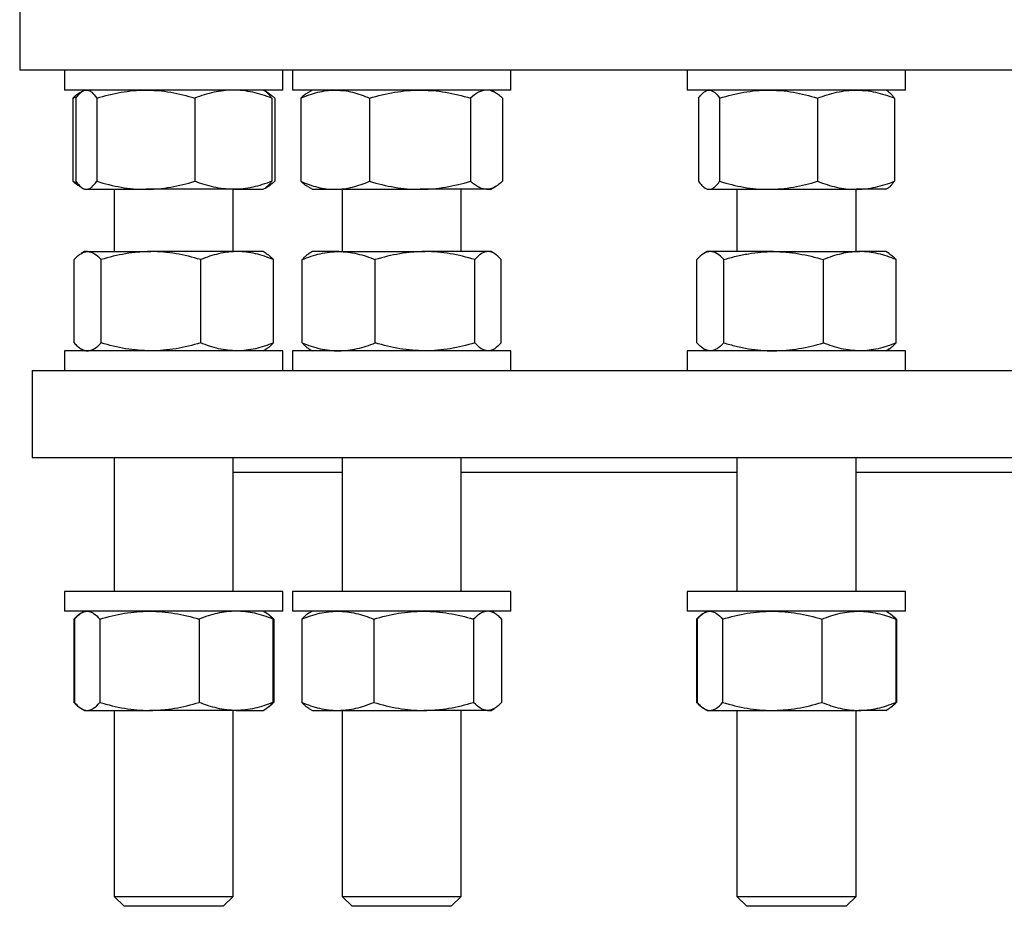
# Model space of a CAD drawing. Header units: millimetres. Extents: x 6 to 874, y 27 to 886.
# Tile 1 of 9: x 23 to 222, y 27 to 206. Entities that reach past the tile are written whole.
import ezdxf

# ---------------------------------------------------------------- set-up
doc = ezdxf.new("R2010")
doc.units = ezdxf.units.MM

msp = doc.modelspace()

# ---------------------------------------------------------------- linework, layer by layer
at = {"color": 7, "linetype": 'Continuous', "lineweight": 25}
for p, q in [((23.36, 209.88), (23.36, 195.88)), ((428.36, 195.88), (23.36, 195.88)), ((32.4, 195.88), (32.4, 191.88)), ((76.4, 191.88), (76.4, 195.88)), ((78.35, 195.88), (78.35, 191.88)), ((122.35, 191.88), (122.35, 195.88)), ((157.92, 195.88), (157.92, 191.88)), ((201.92, 191.88), (201.92, 195.88)), ((76.4, 191.88), (32.4, 191.88)), ((34.06, 190.27), (34.92, 190.62)), ((35.94, 191.61), (35.46, 191.34)), ((36.4, 191.88), (36.01, 191.65)), ((72.8, 191.65), (72.4, 191.88)), ((73.35, 191.34), (72.8, 191.65)), ((122.35, 191.88), (78.35, 191.88)), ((82.35, 191.88), (81.4, 191.33)), ((119.29, 191.34), (118.35, 191.88)), ((201.92, 191.88), (157.92, 191.88)), ((161.92, 191.88), (161.52, 191.65)), ((198.31, 191.65), (197.92, 191.88)), ((34.06, 190.27), (34.06, 173.49)), ((34.65, 190.27), (34.65, 173.49)), ((38.92, 190.27), (38.92, 173.49)), ((58.67, 190.27), (58.67, 173.49)), ((74.15, 190.27), (74.15, 173.49)), ((74.75, 190.27), (74.75, 173.49)), ((80, 190.27), (80, 173.49)), ((93.87, 190.27), (93.87, 173.49)), ((114.21, 190.27), (114.21, 173.49)), ((120.69, 190.27), (120.69, 173.49)), ((160.17, 190.27), (160.17, 173.49)), ((164.43, 190.27), (164.43, 173.49)), ((184.18, 190.27), (184.18, 173.49)), ((199.67, 190.27), (199.67, 173.49)), ((34.06, 173.49), (34.92, 173.14)), ((35.46, 172.43), (35.94, 172.15)), ((36.01, 172.11), (36.4, 171.88)), ((36.4, 171.88), (36.79, 171.88)), ((36.79, 171.88), (48.8, 171.88)), ((42.4, 171.88), (42.4, 159.32)), ((66.41, 171.88), (48.8, 171.88)), ((66.4, 159.32), (66.4, 171.88)), ((66.41, 171.88), (72.4, 171.88)), ((72.4, 171.88), (72.8, 172.11)), ((72.8, 172.11), (73.35, 172.43)), ((81.4, 172.43), (82.35, 171.88)), ((82.35, 171.88), (86.94, 171.88)), ((86.94, 171.88), (104.04, 171.88)), ((88.35, 171.88), (88.35, 159.32)), ((117.45, 171.88), (104.04, 171.88)), ((112.35, 159.32), (112.35, 171.88)), ((117.45, 171.88), (118.35, 171.88)), ((118.35, 171.88), (119.29, 172.43)), ((161.52, 172.11), (161.92, 171.88)), ((161.92, 171.88), (162.3, 171.88)), ((162.3, 171.88), (174.31, 171.88)), ((167.92, 171.88), (167.92, 159.32)), ((174.31, 171.88), (191.92, 171.88)), ((191.92, 159.32), (191.92, 171.88)), ((197.92, 171.88), (191.92, 171.88)), ((197.92, 171.88), (198.31, 172.11)), ((36.4, 159.32), (35.75, 158.94)), ((37.03, 159.32), (36.4, 159.32)), ((37.03, 159.32), (49.79, 159.32)), ((67.17, 159.32), (49.79, 159.32)), ((72.4, 159.32), (67.17, 159.32)), ((73.06, 158.94), (72.4, 159.32)), ((81.72, 158.96), (81.69, 158.94)), ((82.35, 159.32), (81.72, 158.96)), ((87.65, 159.32), (82.35, 159.32)), ((87.65, 159.32), (105.05, 159.32)), ((117.74, 159.32), (105.05, 159.32)), ((118.35, 159.32), (117.74, 159.32)), ((118.97, 158.96), (118.35, 159.32)), ((161.92, 159.32), (161.26, 158.94)), ((162.54, 159.32), (161.92, 159.32)), ((175.3, 159.32), (162.54, 159.32)), ((175.3, 159.32), (192.68, 159.32)), ((197.92, 159.32), (192.68, 159.32)), ((198.57, 158.94), (197.92, 159.32)), ((34.31, 140.93), (34.31, 157.71)), ((39.75, 140.93), (39.75, 157.71)), ((59.84, 140.93), (59.84, 157.71)), ((74.49, 140.93), (74.49, 157.71)), ((80.26, 140.93), (80.26, 157.71)), ((80.28, 140.93), (80.28, 157.71)), ((95.02, 140.93), (95.02, 157.71)), ((115.08, 140.93), (115.08, 157.71)), ((120.41, 140.93), (120.41, 157.71)), ((159.83, 140.93), (159.83, 157.71)), ((165.26, 140.93), (165.26, 157.71)), ((185.35, 140.93), (185.35, 157.71)), ((200.01, 140.93), (200.01, 157.71)), ((32.4, 139.32), (32.4, 135.32)), ((72.2, 139.32), (32.4, 139.32)), ((35.75, 139.7), (36.4, 139.32)), ((76.4, 139.32), (72.2, 139.32)), ((72.4, 139.32), (73.06, 139.69)), ((76.4, 135.32), (76.4, 139.32)), ((78.35, 139.32), (78.35, 135.32)), ((122.22, 139.32), (78.35, 139.32)), ((81.69, 139.7), (81.72, 139.68)), ((81.72, 139.68), (82.35, 139.32)), ((118.35, 139.32), (118.97, 139.68)), ((122.35, 139.32), (122.22, 139.32)), ((122.35, 135.32), (122.35, 139.32)), ((157.92, 139.32), (157.92, 135.32)), ((201.92, 139.32), (157.92, 139.32)), ((161.26, 139.7), (161.92, 139.32)), ((197.92, 139.32), (198.57, 139.7)), ((201.92, 135.32), (201.92, 139.32)), ((25.86, 135.32), (25.86, 117.82)), ((25.86, 135.32), (425.86, 135.32)), ((25.86, 117.82), (425.86, 117.82)), ((42.4, 117.82), (42.4, 90.82)), ((66.4, 90.82), (66.4, 117.82)), ((88.35, 117.82), (88.35, 90.82)), ((112.35, 90.82), (112.35, 117.82)), ((167.92, 117.82), (167.92, 90.82)), ((191.92, 90.82), (191.92, 117.82)), ((66.4, 114.82), (88.35, 114.82)), ((112.35, 114.82), (167.92, 114.82)), ((191.92, 114.82), (259.8, 114.82)), ((32.4, 90.82), (32.4, 86.82)), ((76.4, 90.82), (32.4, 90.82)), ((76.4, 86.82), (76.4, 90.82)), ((78.35, 90.82), (78.35, 86.82)), ((122.35, 90.82), (78.35, 90.82)), ((122.35, 86.82), (122.35, 90.82)), ((157.92, 90.82), (157.92, 86.82)), ((157.94, 90.82), (157.92, 90.82)), ((201.92, 90.82), (157.94, 90.82)), ((201.92, 86.82), (201.92, 90.82)), ((76.4, 86.82), (32.4, 86.82)), ((36.4, 86.82), (35.83, 86.49)), ((72.98, 86.49), (72.4, 86.82)), ((73.11, 86.41), (72.98, 86.49)), ((122.35, 86.82), (78.35, 86.82)), ((82.35, 86.82), (81.64, 86.41)), ((119.05, 86.41), (118.35, 86.82)), ((157.94, 86.82), (157.92, 86.82)), ((201.92, 86.82), (157.94, 86.82)), ((161.92, 86.82), (161.34, 86.49)), ((198.49, 86.49), (197.92, 86.82)), ((198.62, 86.41), (198.49, 86.49)), ((34.26, 85.21), (34.47, 85.29)), ((34.26, 85.21), (34.26, 68.43)), ((34.4, 85.21), (34.4, 68.43)), ((39.52, 85.21), (39.52, 68.43)), ((59.53, 85.21), (59.53, 68.43)), ((74.41, 85.21), (74.41, 68.43)), ((74.55, 85.21), (74.55, 68.43)), ((80.2, 85.21), (80.2, 68.43)), ((94.71, 85.21), (94.71, 68.43)), ((114.85, 85.21), (114.85, 68.43)), ((120.49, 85.21), (120.49, 68.43)), ((159.99, 85.29), (159.77, 85.21)), ((159.77, 85.21), (159.77, 68.43)), ((159.91, 85.21), (159.91, 68.43)), ((165.03, 85.21), (165.03, 68.43)), ((185.04, 85.21), (185.04, 68.43)), ((199.92, 85.21), (199.92, 68.43)), ((200.06, 85.21), (200.06, 68.43)), ((34.26, 68.43), (34.47, 68.34)), ((159.99, 68.34), (159.77, 68.43)), ((35.83, 67.15), (36.4, 66.82)), ((36.4, 66.82), (36.96, 66.82)), ((36.96, 66.82), (49.52, 66.82)), ((42.4, 66.82), (42.4, 29.32)), ((66.97, 66.82), (49.52, 66.82)), ((66.4, 29.32), (66.4, 66.82)), ((66.97, 66.82), (72.4, 66.82)), ((72.4, 66.82), (72.98, 67.15)), ((72.98, 67.15), (73.11, 67.23)), ((81.64, 67.23), (82.35, 66.82)), ((82.35, 66.82), (87.46, 66.82)), ((87.46, 66.82), (104.78, 66.82)), ((88.35, 66.82), (88.35, 29.32)), ((117.67, 66.82), (104.78, 66.82)), ((112.35, 29.32), (112.35, 66.82)), ((117.67, 66.82), (118.35, 66.82)), ((118.35, 66.82), (119.05, 67.23)), ((161.34, 67.15), (161.92, 66.82)), ((161.92, 66.82), (162.47, 66.82)), ((162.47, 66.82), (175.04, 66.82)), ((167.92, 66.82), (167.92, 29.32)), ((175.04, 66.82), (192.48, 66.82)), ((191.92, 29.32), (191.92, 66.82)), ((197.92, 66.82), (192.48, 66.82)), ((197.92, 66.82), (198.49, 67.15)), ((198.49, 67.15), (198.62, 67.23)), ((42.4, 29.32), (44.4, 27.32)), ((42.4, 29.32), (65.77, 29.32)), ((64.4, 27.32), (66.4, 29.32)), ((65.77, 29.32), (66.4, 29.32)), ((88.35, 29.32), (90.35, 27.32)), ((88.35, 29.32), (112.35, 29.32)), ((110.35, 27.32), (112.35, 29.32)), ((167.92, 29.32), (169.92, 27.32)), ((167.92, 29.32), (191.92, 29.32)), ((189.92, 27.32), (191.92, 29.32)), ((63.87, 27.32), (44.4, 27.32)), ((64.4, 27.32), (63.87, 27.32)), ((110.35, 27.32), (90.35, 27.32)), ((189.92, 27.32), (169.92, 27.32))]:
    msp.add_line(p, q, dxfattribs=at)
for points, knots in [([(35.46, 191.33), (35.33, 191.25), (35.02, 191.07), (34.56, 190.72), (34.23, 190.42), (34.06, 190.27)], [0, 0, 0, 0, 0.284893, 0.642491, 1, 1, 1, 1]), ([(34.65, 190.27), (35, 190.76), (35.36, 191.17), (36.07, 191.73), (36.42, 191.88), (36.79, 191.88)], [0, 0, 0, 0, 0.5, 0.5, 1, 1, 1, 1]), ([(36.79, 191.88), (36.88, 191.88), (36.97, 191.87), (37.15, 191.83), (37.24, 191.81), (37.51, 191.7), (37.69, 191.59), (38.22, 191.17), (38.57, 190.76), (38.92, 190.27)], [0, 0, 0, 0, 0.125, 0.125, 0.25, 0.25, 0.5, 0.5, 1, 1, 1, 1]), ([(38.92, 190.27), (40.54, 190.76), (42.16, 191.17), (45.45, 191.73), (47.11, 191.88), (48.8, 191.88)], [0, 0, 0, 0, 0.5, 0.5, 1, 1, 1, 1]), ([(48.8, 191.88), (49.22, 191.88), (49.64, 191.87), (50.47, 191.83), (50.89, 191.81), (52.14, 191.7), (52.97, 191.59), (55.44, 191.17), (57.06, 190.76), (58.67, 190.27)], [0, 0, 0, 0, 0.125, 0.125, 0.25, 0.25, 0.5, 0.5, 1, 1, 1, 1]), ([(66.41, 191.88), (65.76, 191.88), (65.1, 191.84), (63.78, 191.69), (63.13, 191.58), (61.19, 191.16), (59.92, 190.76), (58.67, 190.27)], [0, 0, 0, 0, 0.25, 0.25, 0.5, 0.5, 1, 1, 1, 1]), ([(74.15, 190.27), (73.52, 190.52), (72.89, 190.74), (71.6, 191.14), (70.96, 191.31), (69.02, 191.73), (67.72, 191.88), (66.41, 191.88)], [0, 0, 0, 0, 0.25, 0.25, 0.5, 0.5, 1, 1, 1, 1]), ([(74.15, 190.27), (74.04, 190.43), (73.81, 190.74), (73.46, 191.13), (73.12, 191.45), (72.9, 191.58), (72.8, 191.65)], [0, 0, 0, 0, 0.257469, 0.515011, 0.772419, 1, 1, 1, 1]), ([(73.01, 191.5), (73.09, 191.47), (73.34, 191.36), (73.75, 191.09), (74.25, 190.72), (74.58, 190.42), (74.75, 190.27)], [0, 0, 0, 0, 0.131998, 0.421269, 0.710671, 1, 1, 1, 1]), ([(80, 190.27), (81.14, 190.76), (82.28, 191.17), (84.59, 191.73), (85.76, 191.88), (86.94, 191.88)], [0, 0, 0, 0, 0.5, 0.5, 1, 1, 1, 1]), ([(81.4, 191.33), (81.34, 191.29), (81.07, 191.15), (80.61, 190.8), (80.2, 190.45), (80, 190.27)], [0, 0, 0, 0, 0.131145, 0.565551, 1, 1, 1, 1]), ([(86.94, 191.88), (87.23, 191.88), (87.53, 191.87), (88.11, 191.83), (88.41, 191.81), (89.28, 191.7), (89.87, 191.59), (91.6, 191.17), (92.74, 190.76), (93.87, 190.27)], [0, 0, 0, 0, 0.125, 0.125, 0.25, 0.25, 0.5, 0.5, 1, 1, 1, 1]), ([(93.87, 190.27), (95.53, 190.76), (97.21, 191.17), (100.6, 191.73), (102.31, 191.88), (104.04, 191.88)], [0, 0, 0, 0, 0.5, 0.5, 1, 1, 1, 1]), ([(104.04, 191.88), (104.47, 191.88), (104.91, 191.87), (105.77, 191.83), (106.2, 191.81), (107.49, 191.7), (108.34, 191.59), (110.88, 191.17), (112.55, 190.76), (114.21, 190.27)], [0, 0, 0, 0, 0.125, 0.125, 0.25, 0.25, 0.5, 0.5, 1, 1, 1, 1]), ([(117.45, 191.88), (117.18, 191.88), (116.9, 191.84), (116.35, 191.69), (116.08, 191.58), (115.27, 191.16), (114.73, 190.76), (114.21, 190.27)], [0, 0, 0, 0, 0.25, 0.25, 0.5, 0.5, 1, 1, 1, 1]), ([(120.69, 190.27), (120.42, 190.52), (120.16, 190.74), (119.62, 191.14), (119.35, 191.31), (118.54, 191.73), (118, 191.88), (117.45, 191.88)], [0, 0, 0, 0, 0.25, 0.25, 0.5, 0.5, 1, 1, 1, 1]), ([(160.17, 190.27), (160.34, 190.52), (160.52, 190.74), (160.87, 191.14), (161.05, 191.31), (161.58, 191.73), (161.94, 191.88), (162.3, 191.88)], [0, 0, 0, 0, 0.25, 0.25, 0.5, 0.5, 1, 1, 1, 1]), ([(162.3, 191.88), (162.48, 191.88), (162.66, 191.84), (163.02, 191.69), (163.2, 191.58), (163.74, 191.16), (164.09, 190.76), (164.43, 190.27)], [0, 0, 0, 0, 0.25, 0.25, 0.5, 0.5, 1, 1, 1, 1]), ([(164.43, 190.27), (166.05, 190.76), (167.68, 191.17), (170.96, 191.73), (172.63, 191.88), (174.31, 191.88)], [0, 0, 0, 0, 0.5, 0.5, 1, 1, 1, 1]), ([(174.31, 191.88), (174.73, 191.88), (175.15, 191.87), (175.99, 191.83), (176.4, 191.81), (177.65, 191.7), (178.48, 191.59), (180.95, 191.17), (182.57, 190.76), (184.18, 190.27)], [0, 0, 0, 0, 0.125, 0.125, 0.25, 0.25, 0.5, 0.5, 1, 1, 1, 1]), ([(184.18, 190.27), (185.45, 190.76), (186.73, 191.17), (189.3, 191.73), (190.61, 191.88), (191.92, 191.88)], [0, 0, 0, 0, 0.5, 0.5, 1, 1, 1, 1]), ([(191.92, 191.88), (192.25, 191.88), (192.58, 191.87), (193.24, 191.83), (193.57, 191.81), (194.55, 191.7), (195.2, 191.59), (197.13, 191.17), (198.4, 190.76), (199.67, 190.27)], [0, 0, 0, 0, 0.125, 0.125, 0.25, 0.25, 0.5, 0.5, 1, 1, 1, 1]), ([(198.31, 191.64), (198.36, 191.61), (198.55, 191.52), (198.87, 191.23), (199.27, 190.81), (199.53, 190.45), (199.67, 190.27)], [0, 0, 0, 0, 0.114237, 0.407397, 0.703684, 1, 1, 1, 1]), ([(35.46, 172.43), (35.33, 172.51), (35.02, 172.69), (34.56, 173.05), (34.23, 173.34), (34.06, 173.49)], [0, 0, 0, 0, 0.284893, 0.642491, 1, 1, 1, 1]), ([(34.65, 173.49), (35, 173), (35.36, 172.59), (36.07, 172.03), (36.42, 171.88), (36.79, 171.88)], [0, 0, 0, 0, 0.5, 0.5, 1, 1, 1, 1]), ([(36.79, 171.88), (36.88, 171.88), (36.97, 171.89), (37.15, 171.93), (37.24, 171.96), (37.51, 172.07), (37.69, 172.18), (38.22, 172.6), (38.57, 173), (38.92, 173.49)], [0, 0, 0, 0, 0.125, 0.125, 0.25, 0.25, 0.5, 0.5, 1, 1, 1, 1]), ([(38.92, 173.49), (40.54, 173), (42.16, 172.59), (45.45, 172.03), (47.11, 171.88), (48.8, 171.88)], [0, 0, 0, 0, 0.5, 0.5, 1, 1, 1, 1]), ([(48.8, 171.88), (49.22, 171.88), (49.64, 171.89), (50.47, 171.93), (50.89, 171.96), (52.14, 172.07), (52.97, 172.18), (55.44, 172.6), (57.06, 173), (58.67, 173.49)], [0, 0, 0, 0, 0.125, 0.125, 0.25, 0.25, 0.5, 0.5, 1, 1, 1, 1]), ([(66.41, 171.88), (65.76, 171.88), (65.1, 171.92), (63.78, 172.07), (63.13, 172.18), (61.19, 172.6), (59.92, 173), (58.67, 173.49)], [0, 0, 0, 0, 0.25, 0.25, 0.5, 0.5, 1, 1, 1, 1]), ([(74.15, 173.49), (73.52, 173.24), (72.89, 173.02), (71.6, 172.62), (70.96, 172.45), (69.02, 172.03), (67.72, 171.88), (66.41, 171.88)], [0, 0, 0, 0, 0.25, 0.25, 0.5, 0.5, 1, 1, 1, 1]), ([(74.15, 173.49), (74.04, 173.33), (73.81, 173.02), (73.46, 172.63), (73.12, 172.32), (72.9, 172.18), (72.8, 172.11)], [0, 0, 0, 0, 0.257469, 0.515011, 0.772419, 1, 1, 1, 1]), ([(73.01, 172.26), (73.09, 172.29), (73.34, 172.41), (73.75, 172.67), (74.25, 173.04), (74.58, 173.34), (74.75, 173.49)], [0, 0, 0, 0, 0.131998, 0.421269, 0.710671, 1, 1, 1, 1]), ([(80, 173.49), (81.14, 173), (82.28, 172.59), (84.59, 172.03), (85.76, 171.88), (86.94, 171.88)], [0, 0, 0, 0, 0.5, 0.5, 1, 1, 1, 1]), ([(81.4, 172.44), (81.34, 172.47), (81.07, 172.61), (80.61, 172.96), (80.2, 173.31), (80, 173.49)], [0, 0, 0, 0, 0.131145, 0.565551, 1, 1, 1, 1]), ([(86.94, 171.88), (87.23, 171.88), (87.53, 171.89), (88.11, 171.93), (88.41, 171.96), (89.28, 172.07), (89.87, 172.18), (91.6, 172.6), (92.74, 173), (93.87, 173.49)], [0, 0, 0, 0, 0.125, 0.125, 0.25, 0.25, 0.5, 0.5, 1, 1, 1, 1]), ([(93.87, 173.49), (95.53, 173), (97.21, 172.59), (100.6, 172.03), (102.31, 171.88), (104.04, 171.88)], [0, 0, 0, 0, 0.5, 0.5, 1, 1, 1, 1]), ([(104.04, 171.88), (104.47, 171.88), (104.91, 171.89), (105.77, 171.93), (106.2, 171.96), (107.49, 172.07), (108.34, 172.18), (110.88, 172.6), (112.55, 173), (114.21, 173.49)], [0, 0, 0, 0, 0.125, 0.125, 0.25, 0.25, 0.5, 0.5, 1, 1, 1, 1]), ([(117.45, 171.88), (117.18, 171.88), (116.9, 171.92), (116.35, 172.07), (116.08, 172.18), (115.27, 172.6), (114.73, 173), (114.21, 173.49)], [0, 0, 0, 0, 0.25, 0.25, 0.5, 0.5, 1, 1, 1, 1]), ([(120.69, 173.49), (120.42, 173.24), (120.16, 173.02), (119.62, 172.62), (119.35, 172.45), (118.54, 172.03), (118, 171.88), (117.45, 171.88)], [0, 0, 0, 0, 0.25, 0.25, 0.5, 0.5, 1, 1, 1, 1]), ([(160.17, 173.49), (160.34, 173.24), (160.52, 173.02), (160.87, 172.62), (161.05, 172.45), (161.58, 172.03), (161.94, 171.88), (162.3, 171.88)], [0, 0, 0, 0, 0.25, 0.25, 0.5, 0.5, 1, 1, 1, 1]), ([(162.3, 171.88), (162.48, 171.88), (162.66, 171.92), (163.02, 172.07), (163.2, 172.18), (163.74, 172.6), (164.09, 173), (164.43, 173.49)], [0, 0, 0, 0, 0.25, 0.25, 0.5, 0.5, 1, 1, 1, 1]), ([(164.43, 173.49), (166.05, 173), (167.68, 172.59), (170.96, 172.03), (172.63, 171.88), (174.31, 171.88)], [0, 0, 0, 0, 0.5, 0.5, 1, 1, 1, 1]), ([(174.31, 171.88), (174.73, 171.88), (175.15, 171.89), (175.99, 171.93), (176.4, 171.96), (177.65, 172.07), (178.48, 172.18), (180.95, 172.6), (182.57, 173), (184.18, 173.49)], [0, 0, 0, 0, 0.125, 0.125, 0.25, 0.25, 0.5, 0.5, 1, 1, 1, 1]), ([(184.18, 173.49), (185.45, 173), (186.73, 172.59), (189.3, 172.03), (190.61, 171.88), (191.92, 171.88)], [0, 0, 0, 0, 0.5, 0.5, 1, 1, 1, 1]), ([(191.92, 171.88), (192.25, 171.88), (192.58, 171.89), (193.24, 171.93), (193.57, 171.96), (194.55, 172.07), (195.2, 172.18), (197.13, 172.6), (198.4, 173), (199.67, 173.49)], [0, 0, 0, 0, 0.125, 0.125, 0.25, 0.25, 0.5, 0.5, 1, 1, 1, 1]), ([(198.31, 172.12), (198.36, 172.15), (198.55, 172.24), (198.87, 172.53), (199.27, 172.95), (199.53, 173.31), (199.67, 173.49)], [0, 0, 0, 0, 0.114237, 0.407397, 0.703684, 1, 1, 1, 1]), ([(34.31, 157.71), (34.54, 157.96), (34.76, 158.18), (35.21, 158.58), (35.44, 158.75), (36.12, 159.17), (36.57, 159.32), (37.03, 159.32)], [0, 0, 0, 0, 0.25, 0.25, 0.5, 0.5, 1, 1, 1, 1]), ([(37.03, 159.32), (37.26, 159.32), (37.49, 159.28), (37.95, 159.13), (38.18, 159.02), (38.86, 158.6), (39.31, 158.2), (39.75, 157.71)], [0, 0, 0, 0, 0.25, 0.25, 0.5, 0.5, 1, 1, 1, 1]), ([(49.79, 159.32), (49.36, 159.32), (48.94, 159.31), (48.08, 159.27), (47.66, 159.24), (46.39, 159.13), (45.55, 159.02), (43.04, 158.6), (41.38, 158.2), (39.75, 157.71)], [0, 0, 0, 0, 0.125, 0.125, 0.25, 0.25, 0.5, 0.5, 1, 1, 1, 1]), ([(59.84, 157.71), (58.19, 158.2), (56.54, 158.61), (53.19, 159.17), (51.5, 159.32), (49.79, 159.32)], [0, 0, 0, 0, 0.5, 0.5, 1, 1, 1, 1]), ([(67.17, 159.32), (66.85, 159.32), (66.54, 159.31), (65.92, 159.27), (65.61, 159.24), (64.68, 159.13), (64.07, 159.02), (62.24, 158.6), (61.03, 158.2), (59.84, 157.71)], [0, 0, 0, 0, 0.125, 0.125, 0.25, 0.25, 0.5, 0.5, 1, 1, 1, 1]), ([(74.49, 157.71), (73.3, 158.2), (72.09, 158.61), (69.65, 159.17), (68.41, 159.32), (67.17, 159.32)], [0, 0, 0, 0, 0.5, 0.5, 1, 1, 1, 1]), ([(73.05, 158.94), (73.19, 158.85), (73.51, 158.66), (73.99, 158.24), (74.33, 157.89), (74.49, 157.71)], [0, 0, 0, 0, 0.291582, 0.645773, 1, 1, 1, 1]), ([(80.28, 157.71), (80.88, 157.96), (81.49, 158.18), (82.71, 158.58), (83.32, 158.75), (85.17, 159.17), (86.4, 159.32), (87.65, 159.32)], [0, 0, 0, 0, 0.25, 0.25, 0.5, 0.5, 1, 1, 1, 1]), ([(80.28, 157.71), (80.43, 157.87), (80.71, 158.18), (81.15, 158.57), (81.49, 158.83), (81.68, 158.93), (81.72, 158.95)], [0, 0, 0, 0, 0.302558, 0.605201, 0.907687, 1, 1, 1, 1]), ([(87.65, 159.32), (88.27, 159.32), (88.9, 159.28), (90.15, 159.13), (90.77, 159.02), (92.62, 158.6), (93.83, 158.2), (95.02, 157.71)], [0, 0, 0, 0, 0.25, 0.25, 0.5, 0.5, 1, 1, 1, 1]), ([(105.05, 159.32), (104.62, 159.32), (104.19, 159.31), (103.34, 159.27), (102.92, 159.24), (101.65, 159.13), (100.81, 159.02), (98.3, 158.6), (96.65, 158.2), (95.02, 157.71)], [0, 0, 0, 0, 0.125, 0.125, 0.25, 0.25, 0.5, 0.5, 1, 1, 1, 1]), ([(115.08, 157.71), (113.44, 158.2), (111.79, 158.61), (108.44, 159.17), (106.76, 159.32), (105.05, 159.32)], [0, 0, 0, 0, 0.5, 0.5, 1, 1, 1, 1]), ([(117.74, 159.32), (117.63, 159.32), (117.52, 159.31), (117.29, 159.27), (117.18, 159.24), (116.84, 159.13), (116.62, 159.02), (115.95, 158.6), (115.51, 158.2), (115.08, 157.71)], [0, 0, 0, 0, 0.125, 0.125, 0.25, 0.25, 0.5, 0.5, 1, 1, 1, 1]), ([(120.41, 157.71), (119.97, 158.2), (119.53, 158.61), (118.65, 159.17), (118.2, 159.32), (117.74, 159.32)], [0, 0, 0, 0, 0.5, 0.5, 1, 1, 1, 1]), ([(162.54, 159.32), (162.43, 159.32), (162.31, 159.31), (162.08, 159.27), (161.97, 159.24), (161.62, 159.13), (161.39, 159.02), (160.72, 158.6), (160.27, 158.2), (159.83, 157.71)], [0, 0, 0, 0, 0.125, 0.125, 0.25, 0.25, 0.5, 0.5, 1, 1, 1, 1]), ([(165.26, 157.71), (164.81, 158.2), (164.37, 158.61), (163.46, 159.17), (163, 159.32), (162.54, 159.32)], [0, 0, 0, 0, 0.5, 0.5, 1, 1, 1, 1]), ([(165.26, 157.71), (166.07, 157.96), (166.9, 158.18), (168.57, 158.58), (169.4, 158.75), (171.92, 159.17), (173.6, 159.32), (175.3, 159.32)], [0, 0, 0, 0, 0.25, 0.25, 0.5, 0.5, 1, 1, 1, 1]), ([(175.3, 159.32), (176.15, 159.32), (177.01, 159.28), (178.72, 159.13), (179.56, 159.02), (182.08, 158.6), (183.72, 158.2), (185.35, 157.71)], [0, 0, 0, 0, 0.25, 0.25, 0.5, 0.5, 1, 1, 1, 1]), ([(192.68, 159.32), (192.37, 159.32), (192.05, 159.31), (191.43, 159.27), (191.12, 159.24), (190.19, 159.13), (189.58, 159.02), (187.75, 158.6), (186.54, 158.2), (185.35, 157.71)], [0, 0, 0, 0, 0.125, 0.125, 0.25, 0.25, 0.5, 0.5, 1, 1, 1, 1]), ([(200.01, 157.71), (198.81, 158.2), (197.6, 158.61), (195.16, 159.17), (193.93, 159.32), (192.68, 159.32)], [0, 0, 0, 0, 0.5, 0.5, 1, 1, 1, 1]), ([(198.56, 158.94), (198.63, 158.9), (198.83, 158.79), (199.17, 158.53), (199.59, 158.16), (199.87, 157.86), (200.01, 157.71)], [0, 0, 0, 0, 0.125269, 0.416782, 0.708428, 1, 1, 1, 1]), ([(34.31, 140.93), (34.54, 140.68), (34.76, 140.46), (35.21, 140.06), (35.44, 139.89), (36.12, 139.47), (36.57, 139.32), (37.03, 139.32)], [0, 0, 0, 0, 0.25, 0.25, 0.5, 0.5, 1, 1, 1, 1]), ([(37.03, 139.32), (37.26, 139.32), (37.49, 139.36), (37.95, 139.51), (38.18, 139.62), (38.86, 140.04), (39.31, 140.44), (39.75, 140.93)], [0, 0, 0, 0, 0.25, 0.25, 0.5, 0.5, 1, 1, 1, 1]), ([(49.79, 139.32), (49.36, 139.32), (48.94, 139.33), (48.08, 139.37), (47.66, 139.39), (46.39, 139.5), (45.55, 139.61), (43.04, 140.03), (41.38, 140.44), (39.75, 140.93)], [0, 0, 0, 0, 0.125, 0.125, 0.25, 0.25, 0.5, 0.5, 1, 1, 1, 1]), ([(59.84, 140.93), (58.19, 140.44), (56.54, 140.03), (53.19, 139.47), (51.5, 139.32), (49.79, 139.32)], [0, 0, 0, 0, 0.5, 0.5, 1, 1, 1, 1]), ([(67.17, 139.32), (66.85, 139.32), (66.54, 139.33), (65.92, 139.37), (65.61, 139.39), (64.68, 139.5), (64.07, 139.61), (62.24, 140.03), (61.03, 140.44), (59.84, 140.93)], [0, 0, 0, 0, 0.125, 0.125, 0.25, 0.25, 0.5, 0.5, 1, 1, 1, 1]), ([(74.49, 140.93), (73.3, 140.44), (72.09, 140.03), (69.65, 139.47), (68.41, 139.32), (67.17, 139.32)], [0, 0, 0, 0, 0.5, 0.5, 1, 1, 1, 1]), ([(73.05, 139.7), (73.19, 139.79), (73.51, 139.98), (73.99, 140.39), (74.33, 140.75), (74.49, 140.93)], [0, 0, 0, 0, 0.291582, 0.645773, 1, 1, 1, 1]), ([(80.28, 140.93), (80.88, 140.68), (81.49, 140.46), (82.71, 140.06), (83.32, 139.89), (85.17, 139.47), (86.4, 139.32), (87.65, 139.32)], [0, 0, 0, 0, 0.25, 0.25, 0.5, 0.5, 1, 1, 1, 1]), ([(80.28, 140.93), (80.43, 140.77), (80.71, 140.46), (81.15, 140.07), (81.49, 139.81), (81.68, 139.71), (81.72, 139.69)], [0, 0, 0, 0, 0.3025577, 0.605201, 0.9076867, 1, 1, 1, 1]), ([(87.65, 139.32), (88.27, 139.32), (88.9, 139.36), (90.15, 139.51), (90.77, 139.62), (92.62, 140.04), (93.83, 140.44), (95.02, 140.93)], [0, 0, 0, 0, 0.25, 0.25, 0.5, 0.5, 1, 1, 1, 1]), ([(105.05, 139.32), (104.62, 139.32), (104.19, 139.33), (103.34, 139.37), (102.92, 139.39), (101.65, 139.5), (100.81, 139.61), (98.3, 140.03), (96.65, 140.44), (95.02, 140.93)], [0, 0, 0, 0, 0.125, 0.125, 0.25, 0.25, 0.5, 0.5, 1, 1, 1, 1]), ([(115.08, 140.93), (113.44, 140.44), (111.79, 140.03), (108.44, 139.47), (106.76, 139.32), (105.05, 139.32)], [0, 0, 0, 0, 0.5, 0.5, 1, 1, 1, 1]), ([(117.74, 139.32), (117.63, 139.32), (117.52, 139.33), (117.29, 139.37), (117.18, 139.39), (116.84, 139.5), (116.62, 139.61), (115.95, 140.03), (115.51, 140.44), (115.08, 140.93)], [0, 0, 0, 0, 0.125, 0.125, 0.25, 0.25, 0.5, 0.5, 1, 1, 1, 1]), ([(120.41, 140.93), (119.97, 140.44), (119.53, 140.03), (118.65, 139.47), (118.2, 139.32), (117.74, 139.32)], [0, 0, 0, 0, 0.5, 0.5, 1, 1, 1, 1]), ([(162.54, 139.32), (162.43, 139.32), (162.31, 139.33), (162.08, 139.37), (161.97, 139.39), (161.62, 139.5), (161.39, 139.61), (160.72, 140.03), (160.27, 140.44), (159.83, 140.93)], [0, 0, 0, 0, 0.125, 0.125, 0.25, 0.25, 0.5, 0.5, 1, 1, 1, 1]), ([(165.26, 140.93), (164.81, 140.44), (164.37, 140.03), (163.46, 139.47), (163, 139.32), (162.54, 139.32)], [0, 0, 0, 0, 0.5, 0.5, 1, 1, 1, 1]), ([(165.26, 140.93), (166.07, 140.68), (166.9, 140.46), (168.57, 140.06), (169.4, 139.89), (171.92, 139.47), (173.6, 139.32), (175.3, 139.32)], [0, 0, 0, 0, 0.25, 0.25, 0.5, 0.5, 1, 1, 1, 1]), ([(175.3, 139.32), (176.15, 139.32), (177.01, 139.36), (178.72, 139.51), (179.56, 139.62), (182.08, 140.04), (183.72, 140.44), (185.35, 140.93)], [0, 0, 0, 0, 0.25, 0.25, 0.5, 0.5, 1, 1, 1, 1]), ([(192.68, 139.32), (192.37, 139.32), (192.05, 139.33), (191.43, 139.37), (191.12, 139.39), (190.19, 139.5), (189.58, 139.61), (187.75, 140.03), (186.54, 140.44), (185.35, 140.93)], [0, 0, 0, 0, 0.125, 0.125, 0.25, 0.25, 0.5, 0.5, 1, 1, 1, 1]), ([(200.01, 140.93), (198.81, 140.44), (197.6, 140.03), (195.16, 139.47), (193.93, 139.32), (192.68, 139.32)], [0, 0, 0, 0, 0.5, 0.5, 1, 1, 1, 1]), ([(198.56, 139.7), (198.63, 139.74), (198.83, 139.85), (199.17, 140.11), (199.59, 140.48), (199.87, 140.78), (200.01, 140.93)], [0, 0, 0, 0, 0.125269, 0.416782, 0.708428, 1, 1, 1, 1]), ([(35.7, 86.41), (35.66, 86.38), (35.47, 86.28), (35.13, 86.03), (34.69, 85.66), (34.41, 85.36), (34.26, 85.21)], [0, 0, 0, 0, 0.093199, 0.3954, 0.697738, 1, 1, 1, 1]), ([(34.4, 85.21), (34.82, 85.7), (35.24, 86.11), (36.09, 86.67), (36.52, 86.82), (36.96, 86.82)], [0, 0, 0, 0, 0.5, 0.5, 1, 1, 1, 1]), ([(36.96, 86.82), (37.07, 86.82), (37.18, 86.81), (37.4, 86.77), (37.5, 86.74), (37.83, 86.63), (38.04, 86.52), (38.68, 86.1), (39.1, 85.7), (39.52, 85.21)], [0, 0, 0, 0, 0.125, 0.125, 0.25, 0.25, 0.5, 0.5, 1, 1, 1, 1]), ([(39.52, 85.21), (41.16, 85.7), (42.81, 86.11), (46.14, 86.67), (47.82, 86.82), (49.52, 86.82)], [0, 0, 0, 0, 0.5, 0.5, 1, 1, 1, 1]), ([(49.52, 86.82), (49.95, 86.82), (50.38, 86.81), (51.22, 86.77), (51.65, 86.74), (52.91, 86.63), (53.75, 86.52), (56.25, 86.1), (57.9, 85.7), (59.53, 85.21)], [0, 0, 0, 0, 0.125, 0.125, 0.25, 0.25, 0.5, 0.5, 1, 1, 1, 1]), ([(66.97, 86.82), (66.34, 86.82), (65.71, 86.78), (64.44, 86.63), (63.81, 86.52), (61.95, 86.1), (60.73, 85.7), (59.53, 85.21)], [0, 0, 0, 0, 0.25, 0.25, 0.5, 0.5, 1, 1, 1, 1]), ([(74.41, 85.21), (73.81, 85.46), (73.19, 85.68), (71.96, 86.08), (71.34, 86.25), (69.48, 86.67), (68.23, 86.82), (66.97, 86.82)], [0, 0, 0, 0, 0.25, 0.25, 0.5, 0.5, 1, 1, 1, 1]), ([(74.41, 85.21), (74.27, 85.37), (74, 85.68), (73.58, 86.07), (73.24, 86.34), (73.04, 86.45), (72.98, 86.48)], [0, 0, 0, 0, 0.292489, 0.58506, 0.877479, 1, 1, 1, 1]), ([(73.07, 86.43), (73.12, 86.4), (73.33, 86.29), (73.68, 86.03), (74.12, 85.66), (74.4, 85.36), (74.55, 85.21)], [0, 0, 0, 0, 0.117104, 0.411339, 0.705706, 1, 1, 1, 1]), ([(80.2, 85.21), (81.39, 85.7), (82.58, 86.11), (85, 86.67), (86.22, 86.82), (87.46, 86.82)], [0, 0, 0, 0, 0.5, 0.5, 1, 1, 1, 1]), ([(81.64, 86.4), (81.52, 86.33), (81.21, 86.15), (80.73, 85.74), (80.38, 85.39), (80.2, 85.21)], [0, 0, 0, 0, 0.265525, 0.632744, 1, 1, 1, 1]), ([(87.46, 86.82), (87.76, 86.82), (88.07, 86.81), (88.69, 86.77), (89, 86.74), (89.91, 86.63), (90.52, 86.52), (92.33, 86.1), (93.53, 85.7), (94.71, 85.21)], [0, 0, 0, 0, 0.125, 0.125, 0.25, 0.25, 0.5, 0.5, 1, 1, 1, 1]), ([(94.71, 85.21), (96.36, 85.7), (98.02, 86.11), (101.37, 86.67), (103.07, 86.82), (104.78, 86.82)], [0, 0, 0, 0, 0.5, 0.5, 1, 1, 1, 1]), ([(104.78, 86.82), (105.21, 86.82), (105.64, 86.81), (106.49, 86.77), (106.92, 86.74), (108.19, 86.63), (109.04, 86.52), (111.55, 86.1), (113.21, 85.7), (114.85, 85.21)], [0, 0, 0, 0, 0.125, 0.125, 0.25, 0.25, 0.5, 0.5, 1, 1, 1, 1]), ([(117.67, 86.82), (117.43, 86.82), (117.19, 86.78), (116.71, 86.63), (116.48, 86.52), (115.77, 86.1), (115.31, 85.7), (114.85, 85.21)], [0, 0, 0, 0, 0.25, 0.25, 0.5, 0.5, 1, 1, 1, 1]), ([(120.49, 85.21), (120.26, 85.46), (120.03, 85.68), (119.56, 86.08), (119.33, 86.25), (118.62, 86.67), (118.15, 86.82), (117.67, 86.82)], [0, 0, 0, 0, 0.25, 0.25, 0.5, 0.5, 1, 1, 1, 1]), ([(161.22, 86.41), (161.17, 86.38), (160.98, 86.28), (160.64, 86.03), (160.2, 85.66), (159.92, 85.36), (159.77, 85.21)], [0, 0, 0, 0, 0.093199, 0.3954, 0.697738, 1, 1, 1, 1]), ([(159.91, 85.21), (160.12, 85.46), (160.33, 85.68), (160.75, 86.08), (160.97, 86.25), (161.61, 86.67), (162.04, 86.82), (162.47, 86.82)], [0, 0, 0, 0, 0.25, 0.25, 0.5, 0.5, 1, 1, 1, 1]), ([(162.47, 86.82), (162.69, 86.82), (162.91, 86.78), (163.34, 86.63), (163.56, 86.52), (164.2, 86.1), (164.62, 85.7), (165.03, 85.21)], [0, 0, 0, 0, 0.25, 0.25, 0.5, 0.5, 1, 1, 1, 1]), ([(165.03, 85.21), (166.67, 85.7), (168.32, 86.11), (171.65, 86.67), (173.33, 86.82), (175.04, 86.82)], [0, 0, 0, 0, 0.5, 0.5, 1, 1, 1, 1]), ([(175.04, 86.82), (175.46, 86.82), (175.89, 86.81), (176.74, 86.77), (177.16, 86.74), (178.42, 86.63), (179.26, 86.52), (181.76, 86.1), (183.41, 85.7), (185.04, 85.21)], [0, 0, 0, 0, 0.125, 0.125, 0.25, 0.25, 0.5, 0.5, 1, 1, 1, 1]), ([(185.04, 85.21), (186.26, 85.7), (187.48, 86.11), (189.96, 86.67), (191.21, 86.82), (192.48, 86.82)], [0, 0, 0, 0, 0.5, 0.5, 1, 1, 1, 1]), ([(192.48, 86.82), (192.8, 86.82), (193.11, 86.81), (193.75, 86.77), (194.06, 86.74), (195, 86.63), (195.62, 86.52), (197.48, 86.1), (198.71, 85.7), (199.92, 85.21)], [0, 0, 0, 0, 0.125, 0.125, 0.25, 0.25, 0.5, 0.5, 1, 1, 1, 1]), ([(198.49, 86.49), (198.65, 86.39), (198.97, 86.18), (199.45, 85.75), (199.76, 85.39), (199.92, 85.21)], [0, 0, 0, 0, 0.327058, 0.663512, 1, 1, 1, 1]), ([(198.57, 86.43), (198.63, 86.4), (198.84, 86.29), (199.19, 86.03), (199.63, 85.66), (199.92, 85.36), (200.06, 85.21)], [0, 0, 0, 0, 0.122037, 0.414627, 0.707351, 1, 1, 1, 1]), ([(35.7, 67.23), (35.66, 67.26), (35.47, 67.36), (35.13, 67.61), (34.69, 67.98), (34.41, 68.28), (34.26, 68.43)], [0, 0, 0, 0, 0.093199, 0.3954, 0.697738, 1, 1, 1, 1]), ([(34.4, 68.43), (34.82, 67.94), (35.24, 67.53), (36.09, 66.97), (36.52, 66.82), (36.96, 66.82)], [0, 0, 0, 0, 0.5, 0.5, 1, 1, 1, 1]), ([(36.96, 66.82), (37.07, 66.82), (37.18, 66.83), (37.4, 66.87), (37.5, 66.89), (37.83, 67), (38.04, 67.11), (38.68, 67.53), (39.1, 67.94), (39.52, 68.43)], [0, 0, 0, 0, 0.125, 0.125, 0.25, 0.25, 0.5, 0.5, 1, 1, 1, 1]), ([(39.52, 68.43), (41.16, 67.94), (42.81, 67.53), (46.14, 66.97), (47.82, 66.82), (49.52, 66.82)], [0, 0, 0, 0, 0.5, 0.5, 1, 1, 1, 1]), ([(49.52, 66.82), (49.95, 66.82), (50.38, 66.83), (51.22, 66.87), (51.65, 66.89), (52.91, 67), (53.75, 67.11), (56.25, 67.53), (57.9, 67.94), (59.53, 68.43)], [0, 0, 0, 0, 0.125, 0.125, 0.25, 0.25, 0.5, 0.5, 1, 1, 1, 1]), ([(66.97, 66.82), (66.34, 66.82), (65.71, 66.86), (64.44, 67.01), (63.81, 67.12), (61.95, 67.54), (60.73, 67.94), (59.53, 68.43)], [0, 0, 0, 0, 0.25, 0.25, 0.5, 0.5, 1, 1, 1, 1]), ([(74.41, 68.43), (73.81, 68.18), (73.19, 67.96), (71.96, 67.56), (71.34, 67.39), (69.48, 66.97), (68.23, 66.82), (66.97, 66.82)], [0, 0, 0, 0, 0.25, 0.25, 0.5, 0.5, 1, 1, 1, 1]), ([(74.41, 68.43), (74.27, 68.27), (74, 67.96), (73.58, 67.57), (73.24, 67.3), (73.04, 67.19), (72.98, 67.16)], [0, 0, 0, 0, 0.2924885, 0.5850599, 0.8774788, 1, 1, 1, 1]), ([(73.07, 67.21), (73.12, 67.24), (73.33, 67.35), (73.68, 67.61), (74.12, 67.98), (74.4, 68.28), (74.55, 68.43)], [0, 0, 0, 0, 0.117104, 0.411339, 0.705706, 1, 1, 1, 1]), ([(80.2, 68.43), (81.39, 67.94), (82.58, 67.53), (85, 66.97), (86.22, 66.82), (87.46, 66.82)], [0, 0, 0, 0, 0.5, 0.5, 1, 1, 1, 1]), ([(81.64, 67.23), (81.52, 67.31), (81.21, 67.49), (80.73, 67.89), (80.38, 68.25), (80.2, 68.43)], [0, 0, 0, 0, 0.2655245, 0.6327441, 1, 1, 1, 1]), ([(87.46, 66.82), (87.76, 66.82), (88.07, 66.83), (88.69, 66.87), (89, 66.89), (89.91, 67), (90.52, 67.11), (92.33, 67.53), (93.53, 67.94), (94.71, 68.43)], [0, 0, 0, 0, 0.125, 0.125, 0.25, 0.25, 0.5, 0.5, 1, 1, 1, 1]), ([(94.71, 68.43), (96.36, 67.94), (98.02, 67.53), (101.37, 66.97), (103.07, 66.82), (104.78, 66.82)], [0, 0, 0, 0, 0.5, 0.5, 1, 1, 1, 1]), ([(104.78, 66.82), (105.21, 66.82), (105.64, 66.83), (106.49, 66.87), (106.92, 66.89), (108.19, 67), (109.04, 67.11), (111.55, 67.53), (113.21, 67.94), (114.85, 68.43)], [0, 0, 0, 0, 0.125, 0.125, 0.25, 0.25, 0.5, 0.5, 1, 1, 1, 1]), ([(117.67, 66.82), (117.43, 66.82), (117.19, 66.86), (116.71, 67.01), (116.48, 67.12), (115.77, 67.54), (115.31, 67.94), (114.85, 68.43)], [0, 0, 0, 0, 0.25, 0.25, 0.5, 0.5, 1, 1, 1, 1]), ([(120.49, 68.43), (120.26, 68.18), (120.03, 67.96), (119.56, 67.56), (119.33, 67.39), (118.62, 66.97), (118.15, 66.82), (117.67, 66.82)], [0, 0, 0, 0, 0.25, 0.25, 0.5, 0.5, 1, 1, 1, 1]), ([(161.22, 67.23), (161.17, 67.26), (160.98, 67.36), (160.64, 67.61), (160.2, 67.98), (159.92, 68.28), (159.77, 68.43)], [0, 0, 0, 0, 0.093199, 0.3954, 0.697738, 1, 1, 1, 1]), ([(159.91, 68.43), (160.12, 68.18), (160.33, 67.96), (160.75, 67.56), (160.97, 67.39), (161.61, 66.97), (162.04, 66.82), (162.47, 66.82)], [0, 0, 0, 0, 0.25, 0.25, 0.5, 0.5, 1, 1, 1, 1]), ([(162.47, 66.82), (162.69, 66.82), (162.91, 66.86), (163.34, 67.01), (163.56, 67.12), (164.2, 67.54), (164.62, 67.94), (165.03, 68.43)], [0, 0, 0, 0, 0.25, 0.25, 0.5, 0.5, 1, 1, 1, 1]), ([(165.03, 68.43), (166.67, 67.94), (168.32, 67.53), (171.65, 66.97), (173.33, 66.82), (175.04, 66.82)], [0, 0, 0, 0, 0.5, 0.5, 1, 1, 1, 1]), ([(175.04, 66.82), (175.46, 66.82), (175.89, 66.83), (176.74, 66.87), (177.16, 66.89), (178.42, 67), (179.26, 67.11), (181.76, 67.53), (183.41, 67.94), (185.04, 68.43)], [0, 0, 0, 0, 0.125, 0.125, 0.25, 0.25, 0.5, 0.5, 1, 1, 1, 1]), ([(185.04, 68.43), (186.26, 67.94), (187.48, 67.53), (189.96, 66.97), (191.21, 66.82), (192.48, 66.82)], [0, 0, 0, 0, 0.5, 0.5, 1, 1, 1, 1]), ([(192.48, 66.82), (192.8, 66.82), (193.11, 66.83), (193.75, 66.87), (194.06, 66.89), (195, 67), (195.62, 67.11), (197.48, 67.53), (198.71, 67.94), (199.92, 68.43)], [0, 0, 0, 0, 0.125, 0.125, 0.25, 0.25, 0.5, 0.5, 1, 1, 1, 1]), ([(198.49, 67.15), (198.65, 67.25), (198.97, 67.46), (199.45, 67.89), (199.76, 68.25), (199.92, 68.43)], [0, 0, 0, 0, 0.327058, 0.663512, 1, 1, 1, 1]), ([(198.57, 67.21), (198.63, 67.24), (198.84, 67.35), (199.19, 67.61), (199.63, 67.98), (199.92, 68.28), (200.06, 68.43)], [0, 0, 0, 0, 0.122037, 0.414627, 0.707351, 1, 1, 1, 1])]:
    msp.add_open_spline(points, degree=3, knots=knots, dxfattribs=at)

doc.saveas('drawing.dxf')
